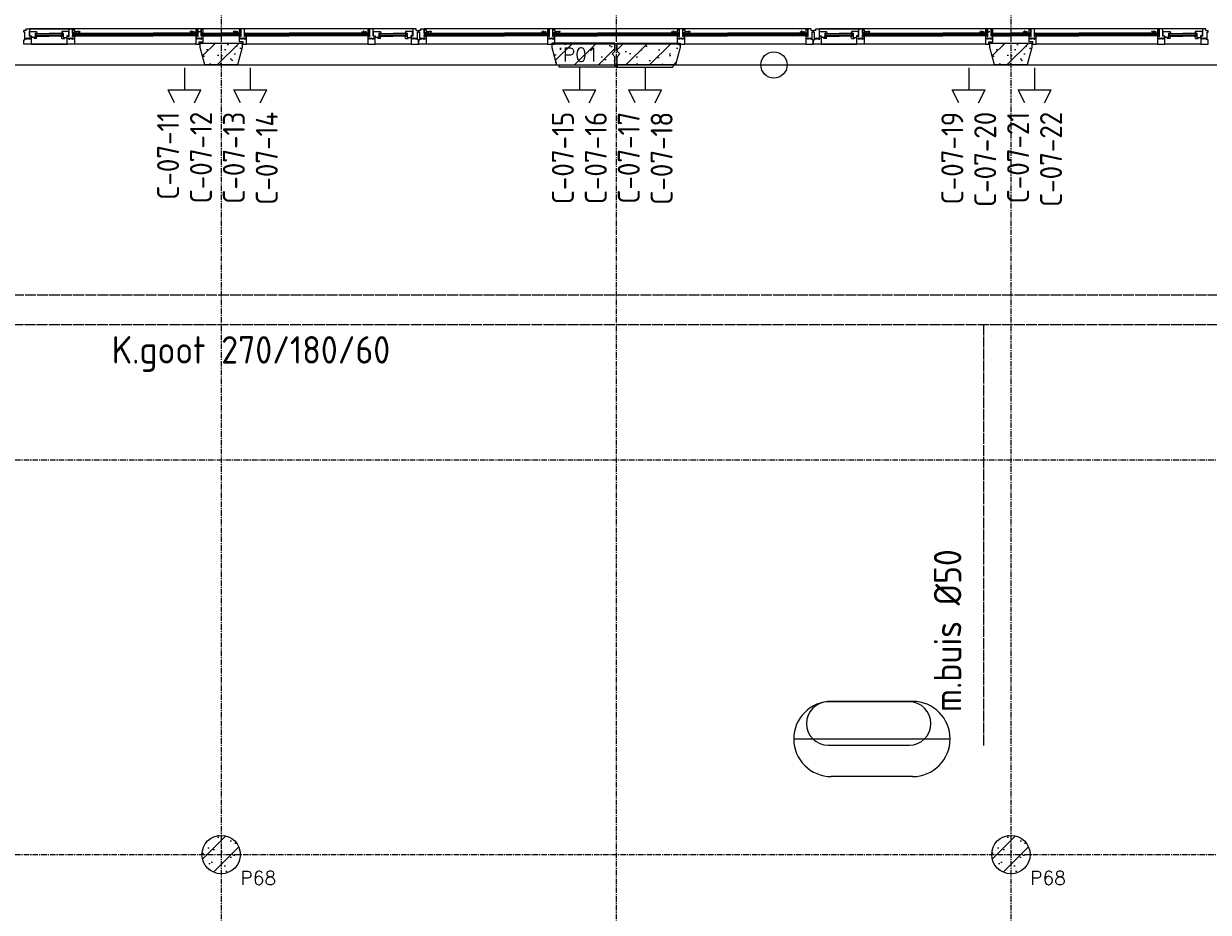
# Model space of a CAD drawing. Extents: x 0 to 1189, y 0 to 841.
# Tile 21 of 44: x 262 to 370, y 569 to 650. Entities that reach past the tile are written whole.
import ezdxf
from ezdxf.enums import TextEntityAlignment as Align

# ---------------------------------------------------------------- set-up
doc = ezdxf.new("R2010")
doc.units = 0
doc.header["$PDSIZE"] = 2
for name, pattern in [('B0304', [6, 5, -0.5, 0, -0.5]), ('DASHDOT', [25.4, 12.7, -6.35, 0, -6.35]), ('E0001', [1, 1, 0])]:
    doc.linetypes.add(name, pattern=pattern)
doc.layers.get('0').update_dxf_attribs({"linetype": 'CONTINUOUS'})
for name, color, linetype in [('AB$1A---_ATTRIB', 9, 'CONTINUOUS'), ('AL$1A---_ALGEMEEN', 9, 'CONTINUOUS'), ('AT$1A---_TEKSTK', 15, 'CONTINUOUS'), ('ET6130--_KANALISATIE', 7, 'CONTINUOUS'), ('GOTEN', 3, 'CONTINUOUS'), ('STRAMIEN', 1, 'CONTINUOUS'), ('VITELCODERING', 5, 'CONTINUOUS'), ('VITELDATA', 1, 'CONTINUOUS')]:
    doc.layers.add(name, color=color, linetype=linetype)
doc.styles.add('ROMANS', font='romans.shx', dxfattribs={"height": 300})
doc.styles.get("Standard").update_dxf_attribs({"font": 'ISO'})

# ---------------------------------------------------------------- blocks, each defined once
blk = doc.blocks.new('$DAT003')
for p, q in [((3.2, 0.9), (2, 1.5)), ((2, -1.5), (2, 1.5)), ((0, 0), (2, 0)), ((3.2, -0.9), (2, -1.5))]:
    blk.add_line(p, q)
blk = doc.blocks.new('-STR-H')
at = {"layer": 'AL$1A---_ALGEMEEN', "linetype": 'DASHDOT', "ltscale": 0.5}
blk.add_line((0, 0), (-9880, 0), dxfattribs=at)
at = {"layer": 'AL$1A---_ALGEMEEN', "linetype": 'Continuous', "ltscale": 2}
blk.add_circle((-10000, 0), 120, dxfattribs=at)
for p in [(-8560, 0), (-4960, 0), (-1360, 0)]:
    blk.add_point(p, dxfattribs=at)
blk = doc.blocks.new('-GLASA')
at = {"layer": 'AL$1A---_ALGEMEEN', "color": 15, "ltscale": 2}
for p, q in [((5, 27), (407, 27)), ((5, 27), (5, 3)), ((5, 22), (407, 22)), ((5, 7), (407, 7)), ((5, 3), (407, 3)), ((13, 22), (13, 7))]:
    blk.add_line(p, q, dxfattribs=at)
at = {"layer": 'AL$1A---_ALGEMEEN', "color": 15}
for p, q in [((17, 30), (21, 27)), ((17, 0), (21, 3))]:
    blk.add_line(p, q, dxfattribs=at)
at = {"layer": 'AL$1A---_ALGEMEEN', "color": 15, "ltscale": 2}
blk.add_lwpolyline([(5, 3), (0, 3), (5, 27), (0, 27), (5, 3)], dxfattribs=at)
at = {"layer": 'AL$1A---_ALGEMEEN'}
for p in [(0, 30), (0, 0)]:
    blk.add_point(p, dxfattribs=at)
blk = doc.blocks.new('XREF_B-A3-II-114')
at = {"layer": 'AL$1A---_ALGEMEEN', "ltscale": 2}
h = blk.add_hatch(dxfattribs=at)
h.set_pattern_fill('PREFB', color=8, scale=8, angle=180, style=0)
h.set_pattern_definition([(225, (35673.26, 76596.29), (108.6116, -108.6116), []), (197, (35673.26, 76596.29), (-41.26, -127.7242), [0, -130.56, -73.92, 0, -107.52]), (228, (35673.26, 76596.29), (29.465, -129.875), [0, -129.28, 0, -131.84, 0, -106.24]), (251, (35673.26, 76596.29), (76.6585, -107.6209), [0, -128, 0, -768, -105.28])])
h.paths.add_polyline_path([(36259, 76756), (36259, 76796), (35683, 76796), (35683, 76721), (35708, 76696), (35683, 76671), (35683, 76596), (36216, 76596)])
h.paths.add_polyline_path([(39464, 76756), (39464, 76796), (39082, 76796), (39082, 76756), (39125, 76596), (39421, 76596)])
h.paths.add_polyline_path([(42863, 76671), (42838, 76696), (42863, 76721), (42863, 76796), (42287, 76796), (42287, 76756), (42330, 76596), (42863, 76596)])
h = blk.add_hatch(dxfattribs=at)
h.set_pattern_fill('PREFB', color=8, scale=8, angle=180, style=0)
h.set_pattern_definition([(225, (42873.26, 76596.29), (108.6116, -108.6116), []), (197, (42873.26, 76596.29), (-41.26, -127.7242), [0, -130.56, -73.92, 0, -107.52]), (228, (42873.26, 76596.29), (29.465, -129.875), [0, -129.28, 0, -131.84, 0, -106.24]), (251, (42873.26, 76596.29), (76.6585, -107.6209), [0, -128, 0, -768, -105.28])])
h.paths.add_polyline_path([(43459, 76756), (43459, 76796), (42883, 76796), (42883, 76721), (42908, 76696), (42883, 76671), (42883, 76596), (43416, 76596)])
h.paths.add_polyline_path([(46664, 76756), (46664, 76796), (46282, 76796), (46282, 76756), (46325, 76596), (46621, 76596)])
h.paths.add_polyline_path([(50063, 76671), (50038, 76696), (50063, 76721), (50063, 76796), (49487, 76796), (49487, 76756), (49530, 76596), (50063, 76596)])
h = blk.add_hatch(dxfattribs=at)
h.set_pattern_fill('PREFB', color=8, scale=8, angle=180, style=0)
h.set_pattern_definition([(225, (39273.26, 69396.29), (108.61, -108.61), []), (197, (39273.26, 69396.29), (-41.26, -127.724), [0, -130.56, -73.92, 0, -107.52]), (228, (39273.26, 69396.29), (29.465, -129.875), [0, -129.28, 0, -131.84, 0, -106.24]), (251, (39273.26, 69396.29), (76.66, -107.62), [0, -128, 0, -768, -105.28])])
h.paths.add_polyline_path([(39448, 69396, 1), (39098, 69396, 1)])
h = blk.add_hatch(dxfattribs=at)
h.set_pattern_fill('PREFB', color=8, scale=8, angle=180, style=0)
h.set_pattern_definition([(225, (46473.26, 69396.29), (108.61, -108.61), []), (197, (46473.26, 69396.29), (-41.26, -127.724), [0, -130.56, -73.92, 0, -107.52]), (228, (46473.26, 69396.29), (29.465, -129.875), [0, -129.28, 0, -131.84, 0, -106.24]), (251, (46473.26, 69396.29), (76.66, -107.62), [0, -128, 0, -768, -105.28])])
h.paths.add_polyline_path([(46648, 69396, 1), (46298, 69396, 1)])
at = {"layer": 'AL$1A---_ALGEMEEN', "color": 8, "ltscale": 2}
for p, q in [((37475, 76895), (37475, 76910)), ((37495, 76910), (37475, 76910)), ((37495, 76925), (37525, 76925)), ((37495, 76910), (37495, 76925)), ((39059, 76925), (37525, 76925)), ((37525, 76925), (37886, 76925)), ((37525, 76925), (37525, 76858)), ((37886, 76858), (37886, 76925)), ((37886, 76925), (37912, 76925)), ((37912, 76925), (37912, 76925)), ((37912, 76925), (37919, 76925)), ((37919, 76925), (37919, 76858)), ((37962, 76915), (37962, 76915)), ((39066, 76925), (39059, 76925)), ((39059, 76925), (39059, 76858)), ((39092, 76925), (39066, 76925)), ((39066, 76925), (39066, 76925)), ((39454, 76925), (39092, 76925)), ((39092, 76858), (39092, 76925)), ((39461, 76925), (39454, 76925)), ((39454, 76925), (39454, 76858)), ((39487, 76925), (39461, 76925)), ((39461, 76925), (39461, 76925)), ((41021, 76925), (39487, 76925)), ((39487, 76858), (39487, 76925)), ((40633, 76925), (40626, 76925)), ((40626, 76925), (40626, 76858)), ((40659, 76925), (40633, 76925)), ((40633, 76925), (40633, 76925)), ((41021, 76925), (40659, 76925)), ((40659, 76858), (40659, 76925)), ((41051, 76925), (41021, 76925)), ((41021, 76925), (41021, 76858)), ((41051, 76910), (41051, 76925)), ((41051, 76910), (41071, 76910)), ((41071, 76895), (41071, 76910)), ((41075, 76895), (41075, 76910)), ((41095, 76910), (41075, 76910)), ((41095, 76925), (41125, 76925)), ((41095, 76910), (41095, 76925)), ((42265, 76925), (41125, 76925)), ((41125, 76925), (41125, 76858)), ((42272, 76925), (42265, 76925)), ((42265, 76925), (42265, 76858)), ((42298, 76925), (42272, 76925)), ((42272, 76925), (42272, 76925)), ((43449, 76925), (42298, 76925)), ((42298, 76858), (42298, 76925)), ((43456, 76925), (43449, 76925)), ((43449, 76925), (43449, 76858)), ((43482, 76925), (43456, 76925)), ((43456, 76925), (43456, 76925)), ((44621, 76925), (43482, 76925)), ((43482, 76858), (43482, 76925)), ((44651, 76925), (44621, 76925)), ((44621, 76925), (44621, 76858)), ((44651, 76910), (44651, 76925)), ((44651, 76910), (44671, 76910)), ((44671, 76895), (44671, 76910)), ((44675, 76895), (44675, 76910)), ((44695, 76910), (44675, 76910)), ((44695, 76925), (44725, 76925)), ((44695, 76910), (44695, 76925)), ((46259, 76925), (44725, 76925)), ((44725, 76925), (45086, 76925)), ((44725, 76925), (44725, 76858)), ((45086, 76858), (45086, 76925)), ((45086, 76925), (45112, 76925)), ((45112, 76925), (45112, 76925)), ((45112, 76925), (45119, 76925)), ((45119, 76925), (45119, 76858)), ((45162, 76915), (45162, 76915)), ((46266, 76925), (46259, 76925)), ((46259, 76925), (46259, 76858)), ((46292, 76925), (46266, 76925)), ((46266, 76925), (46266, 76925)), ((46654, 76925), (46292, 76925)), ((46292, 76858), (46292, 76925)), ((46661, 76925), (46654, 76925)), ((46654, 76925), (46654, 76858)), ((46687, 76925), (46661, 76925)), ((46661, 76925), (46661, 76925)), ((48221, 76925), (46687, 76925)), ((46687, 76858), (46687, 76925)), ((47833, 76925), (47826, 76925)), ((47826, 76925), (47826, 76858)), ((47859, 76925), (47833, 76925)), ((47833, 76925), (47833, 76925)), ((48221, 76925), (47859, 76925)), ((47859, 76858), (47859, 76925)), ((48251, 76925), (48221, 76925)), ((48221, 76925), (48221, 76858)), ((48251, 76910), (48251, 76925)), ((48251, 76910), (48271, 76910)), ((48271, 76895), (48271, 76910)), ((37484, 76895), (37475, 76895)), ((37475, 76826), (37484, 76826)), ((37475, 76786), (37475, 76826)), ((37484, 76826), (37484, 76895)), ((37525, 76858), (37542, 76858)), ((37527, 76860), (37544, 76860)), ((37542, 76858), (37542, 76786)), ((37582, 76883), (37577, 76883)), ((37577, 76883), (37582, 76859)), ((37577, 76859), (37582, 76883)), ((37582, 76859), (37577, 76859)), ((37577, 76856), (37594, 76856)), ((37577, 76856), (37577, 76847)), ((37582, 76883), (37706, 76883)), ((37582, 76859), (37582, 76883)), ((37582, 76879), (37706, 76879)), ((37582, 76864), (37706, 76864)), ((37582, 76859), (37706, 76859)), ((37590, 76864), (37590, 76879)), ((37829, 76883), (37706, 76883)), ((37829, 76879), (37706, 76879)), ((37829, 76864), (37706, 76864)), ((37829, 76859), (37706, 76859)), ((37834, 76856), (37817, 76856)), ((37821, 76864), (37821, 76879)), ((37829, 76859), (37829, 76883)), ((37829, 76883), (37834, 76883)), ((37834, 76883), (37829, 76859)), ((37834, 76859), (37829, 76883)), ((37829, 76859), (37834, 76859)), ((37834, 76856), (37834, 76847)), ((37884, 76860), (37867, 76860)), ((37869, 76816), (37869, 76858)), ((37869, 76858), (37886, 76858)), ((37869, 76786), (37869, 76816)), ((37924, 76885), (37919, 76885)), ((37919, 76885), (37924, 76861)), ((37919, 76861), (37924, 76885)), ((37924, 76861), (37919, 76861)), ((37919, 76858), (37936, 76858)), ((37924, 76885), (38326, 76885)), ((37924, 76861), (37924, 76885)), ((37924, 76881), (38326, 76881)), ((37924, 76866), (38326, 76866)), ((37924, 76861), (38326, 76861)), ((37932, 76866), (37932, 76881)), ((37936, 76858), (37936, 76786)), ((38326, 76885), (38652, 76885)), ((38326, 76881), (38652, 76881)), ((38326, 76866), (38652, 76866)), ((38326, 76861), (38652, 76861)), ((39054, 76885), (38653, 76885)), ((39054, 76881), (38653, 76881)), ((39054, 76866), (38653, 76866)), ((39054, 76861), (38653, 76861)), ((39059, 76858), (39042, 76858)), ((39042, 76858), (39042, 76786)), ((39046, 76866), (39046, 76881)), ((39054, 76861), (39054, 76885)), ((39097, 76885), (39092, 76885)), ((39092, 76885), (39097, 76861)), ((39092, 76861), (39097, 76885)), ((39097, 76861), (39092, 76861)), ((39109, 76858), (39092, 76858)), ((39097, 76885), (39273, 76885)), ((39097, 76861), (39097, 76885)), ((39097, 76881), (39273, 76881)), ((39097, 76866), (39273, 76866)), ((39097, 76861), (39273, 76861)), ((39105, 76866), (39105, 76881)), ((39109, 76816), (39109, 76858)), ((39109, 76806), (39109, 76816)), ((39449, 76885), (39273, 76885)), ((39449, 76881), (39273, 76881)), ((39449, 76866), (39273, 76866)), ((39449, 76861), (39273, 76861)), ((39454, 76858), (39437, 76858)), ((39437, 76858), (39437, 76806)), ((39441, 76866), (39441, 76881)), ((39449, 76861), (39449, 76885)), ((39449, 76885), (39454, 76885)), ((39454, 76885), (39449, 76861)), ((39454, 76861), (39449, 76885)), ((39449, 76861), (39454, 76861)), ((39492, 76885), (39487, 76885)), ((39487, 76885), (39492, 76861)), ((39487, 76861), (39492, 76885)), ((39492, 76861), (39487, 76861)), ((39504, 76858), (39487, 76858)), ((39492, 76885), (39894, 76885)), ((39492, 76861), (39492, 76885)), ((39492, 76881), (39894, 76881)), ((39492, 76866), (39894, 76866)), ((39492, 76861), (39894, 76861)), ((39500, 76866), (39500, 76881)), ((39504, 76816), (39504, 76858)), ((39504, 76786), (39504, 76816)), ((40220, 76885), (39894, 76885)), ((40220, 76881), (39894, 76881)), ((40220, 76866), (39894, 76866)), ((40220, 76861), (39894, 76861)), ((40621, 76885), (40220, 76885)), ((40621, 76881), (40220, 76881)), ((40621, 76866), (40220, 76866)), ((40621, 76861), (40220, 76861)), ((40626, 76858), (40609, 76858)), ((40609, 76858), (40609, 76786)), ((40613, 76866), (40613, 76881)), ((40621, 76861), (40621, 76885)), ((40676, 76858), (40659, 76858)), ((40661, 76860), (40678, 76860)), ((40676, 76816), (40676, 76858)), ((40676, 76786), (40676, 76816)), ((40716, 76883), (40711, 76883)), ((40711, 76883), (40716, 76859)), ((40711, 76859), (40716, 76883)), ((40716, 76859), (40711, 76859)), ((40711, 76856), (40728, 76856)), ((40711, 76856), (40711, 76847)), ((40716, 76883), (40840, 76883)), ((40716, 76859), (40716, 76883)), ((40716, 76879), (40840, 76879)), ((40716, 76864), (40840, 76864)), ((40716, 76859), (40840, 76859)), ((40724, 76864), (40724, 76879)), ((40964, 76883), (40840, 76883)), ((40964, 76879), (40840, 76879)), ((40964, 76864), (40840, 76864)), ((40964, 76859), (40840, 76859)), ((40969, 76856), (40952, 76856)), ((40956, 76864), (40956, 76879)), ((40964, 76859), (40964, 76883)), ((40964, 76883), (40969, 76883)), ((40969, 76883), (40964, 76859)), ((40969, 76859), (40964, 76883)), ((40964, 76859), (40969, 76859)), ((40969, 76856), (40969, 76847)), ((41019, 76860), (41002, 76860)), ((41021, 76858), (41004, 76858)), ((41004, 76858), (41004, 76786)), ((41062, 76826), (41062, 76895)), ((41062, 76895), (41071, 76895)), ((41071, 76826), (41062, 76826)), ((41071, 76786), (41071, 76826)), ((41084, 76895), (41075, 76895)), ((41075, 76826), (41084, 76826)), ((41075, 76786), (41075, 76826)), ((41084, 76826), (41084, 76895)), ((41125, 76858), (41142, 76858)), ((41142, 76858), (41142, 76786)), ((41532, 76885), (41857, 76885)), ((41532, 76881), (41857, 76881)), ((41532, 76866), (41857, 76866)), ((41532, 76861), (41857, 76861)), ((42265, 76858), (42248, 76858)), ((42248, 76858), (42248, 76786)), ((42315, 76858), (42298, 76858)), ((42315, 76816), (42315, 76858)), ((42315, 76786), (42315, 76816)), ((43042, 76885), (42705, 76885)), ((43042, 76881), (42705, 76881)), ((43042, 76866), (42705, 76866)), ((43042, 76861), (42705, 76861)), ((43449, 76858), (43432, 76858)), ((43432, 76858), (43432, 76786)), ((43499, 76858), (43482, 76858)), ((43499, 76816), (43499, 76858)), ((43499, 76786), (43499, 76816)), ((44214, 76885), (43889, 76885)), ((44214, 76881), (43889, 76881)), ((44214, 76866), (43889, 76866)), ((44214, 76861), (43889, 76861)), ((44621, 76858), (44604, 76858)), ((44604, 76858), (44604, 76786)), ((44662, 76826), (44662, 76895)), ((44662, 76895), (44671, 76895)), ((44671, 76826), (44662, 76826)), ((44671, 76786), (44671, 76826)), ((44684, 76895), (44675, 76895)), ((44675, 76826), (44684, 76826)), ((44675, 76786), (44675, 76826)), ((44684, 76826), (44684, 76895)), ((44725, 76858), (44742, 76858)), ((44727, 76860), (44744, 76860)), ((44742, 76858), (44742, 76786)), ((44782, 76883), (44777, 76883)), ((44777, 76883), (44782, 76859)), ((44777, 76859), (44782, 76883)), ((44782, 76859), (44777, 76859)), ((44777, 76856), (44794, 76856)), ((44777, 76856), (44777, 76847)), ((44782, 76883), (44906, 76883)), ((44782, 76859), (44782, 76883)), ((44782, 76879), (44906, 76879)), ((44782, 76864), (44906, 76864)), ((44782, 76859), (44906, 76859)), ((44790, 76864), (44790, 76879)), ((45029, 76883), (44906, 76883)), ((45029, 76879), (44906, 76879)), ((45029, 76864), (44906, 76864)), ((45029, 76859), (44906, 76859)), ((45034, 76856), (45017, 76856)), ((45021, 76864), (45021, 76879)), ((45029, 76859), (45029, 76883)), ((45029, 76883), (45034, 76883)), ((45034, 76883), (45029, 76859)), ((45034, 76859), (45029, 76883)), ((45029, 76859), (45034, 76859)), ((45034, 76856), (45034, 76847)), ((45084, 76860), (45067, 76860)), ((45069, 76816), (45069, 76858)), ((45069, 76858), (45086, 76858)), ((45069, 76786), (45069, 76816)), ((45124, 76885), (45119, 76885)), ((45119, 76885), (45124, 76861)), ((45119, 76861), (45124, 76885)), ((45124, 76861), (45119, 76861)), ((45119, 76858), (45136, 76858)), ((45124, 76885), (45526, 76885)), ((45124, 76861), (45124, 76885)), ((45124, 76881), (45526, 76881)), ((45124, 76866), (45526, 76866)), ((45124, 76861), (45526, 76861)), ((45132, 76866), (45132, 76881)), ((45136, 76858), (45136, 76786)), ((45526, 76885), (45852, 76885)), ((45526, 76881), (45852, 76881)), ((45526, 76866), (45852, 76866)), ((45526, 76861), (45852, 76861)), ((46254, 76885), (45853, 76885)), ((46254, 76881), (45853, 76881)), ((46254, 76866), (45853, 76866)), ((46254, 76861), (45853, 76861)), ((46259, 76858), (46242, 76858)), ((46242, 76858), (46242, 76786)), ((46246, 76866), (46246, 76881)), ((46254, 76861), (46254, 76885)), ((46297, 76885), (46292, 76885)), ((46292, 76885), (46297, 76861)), ((46292, 76861), (46297, 76885)), ((46297, 76861), (46292, 76861)), ((46309, 76858), (46292, 76858)), ((46297, 76885), (46473, 76885)), ((46297, 76861), (46297, 76885)), ((46297, 76881), (46473, 76881)), ((46297, 76866), (46473, 76866)), ((46297, 76861), (46473, 76861)), ((46305, 76866), (46305, 76881)), ((46309, 76816), (46309, 76858)), ((46309, 76806), (46309, 76816)), ((46649, 76885), (46473, 76885)), ((46649, 76881), (46473, 76881)), ((46649, 76866), (46473, 76866)), ((46649, 76861), (46473, 76861)), ((46654, 76858), (46637, 76858)), ((46637, 76858), (46637, 76806)), ((46641, 76866), (46641, 76881)), ((46649, 76861), (46649, 76885)), ((46649, 76885), (46654, 76885)), ((46654, 76885), (46649, 76861)), ((46654, 76861), (46649, 76885)), ((46649, 76861), (46654, 76861)), ((46692, 76885), (46687, 76885)), ((46687, 76885), (46692, 76861)), ((46687, 76861), (46692, 76885)), ((46692, 76861), (46687, 76861)), ((46704, 76858), (46687, 76858)), ((46692, 76885), (47094, 76885)), ((46692, 76861), (46692, 76885)), ((46692, 76881), (47094, 76881)), ((46692, 76866), (47094, 76866)), ((46692, 76861), (47094, 76861)), ((46700, 76866), (46700, 76881)), ((46704, 76816), (46704, 76858)), ((46704, 76786), (46704, 76816)), ((47420, 76885), (47094, 76885)), ((47420, 76881), (47094, 76881)), ((47420, 76866), (47094, 76866)), ((47420, 76861), (47094, 76861)), ((47821, 76885), (47420, 76885)), ((47821, 76881), (47420, 76881)), ((47821, 76866), (47420, 76866)), ((47821, 76861), (47420, 76861)), ((47826, 76858), (47809, 76858)), ((47809, 76858), (47809, 76786)), ((47813, 76866), (47813, 76881)), ((47821, 76861), (47821, 76885)), ((47876, 76858), (47859, 76858)), ((47861, 76860), (47878, 76860)), ((47876, 76816), (47876, 76858)), ((47876, 76786), (47876, 76816)), ((47916, 76883), (47911, 76883)), ((47911, 76883), (47916, 76859)), ((47911, 76859), (47916, 76883)), ((47916, 76859), (47911, 76859)), ((47911, 76856), (47928, 76856)), ((47911, 76856), (47911, 76847)), ((47916, 76883), (48040, 76883)), ((47916, 76859), (47916, 76883)), ((47916, 76879), (48040, 76879)), ((47916, 76864), (48040, 76864)), ((47916, 76859), (48040, 76859)), ((47924, 76864), (47924, 76879)), ((48164, 76883), (48040, 76883)), ((48164, 76879), (48040, 76879)), ((48164, 76864), (48040, 76864)), ((48164, 76859), (48040, 76859)), ((48169, 76856), (48152, 76856)), ((48156, 76864), (48156, 76879)), ((48164, 76859), (48164, 76883)), ((48164, 76883), (48169, 76883)), ((48169, 76883), (48164, 76859)), ((48169, 76859), (48164, 76883)), ((48164, 76859), (48169, 76859)), ((48169, 76856), (48169, 76847)), ((48219, 76860), (48202, 76860)), ((48221, 76858), (48204, 76858)), ((48204, 76858), (48204, 76786)), ((48262, 76826), (48262, 76895)), ((48262, 76895), (48271, 76895)), ((48271, 76826), (48262, 76826)), ((48271, 76786), (48271, 76826)), ((37542, 76786), (37475, 76786)), ((39042, 76786), (37542, 76786)), ((37542, 76786), (37869, 76786)), ((37936, 76786), (37869, 76786)), ((39042, 76786), (39072, 76786)), ((39474, 76786), (39504, 76786)), ((40609, 76786), (39504, 76786)), ((40609, 76786), (40676, 76786)), ((41004, 76786), (40676, 76786)), ((41004, 76786), (41071, 76786)), ((41142, 76786), (41075, 76786)), ((42248, 76786), (41142, 76786)), ((42248, 76786), (42315, 76786)), ((43432, 76786), (42315, 76786)), ((43432, 76786), (43499, 76786)), ((44604, 76786), (43499, 76786)), ((44604, 76786), (44671, 76786)), ((44742, 76786), (44675, 76786)), ((46242, 76786), (44742, 76786)), ((44742, 76786), (45069, 76786)), ((45136, 76786), (45069, 76786)), ((46242, 76786), (46272, 76786)), ((46674, 76786), (46704, 76786)), ((47809, 76786), (46704, 76786)), ((47809, 76786), (47876, 76786)), ((48204, 76786), (47876, 76786)), ((48204, 76786), (48271, 76786)), ((42863, 76576), (42354, 76576)), ((42863, 76596), (42863, 76576)), ((42883, 76596), (42883, 76576)), ((42883, 76576), (43392, 76576))]:
    blk.add_line(p, q, dxfattribs=at)
at = {"layer": 'AL$1A---_ALGEMEEN', "color": 8}
for p, q in [((37527, 76860), (37527, 76901)), ((37527, 76901), (37591, 76901)), ((37591, 76901), (37594, 76886)), ((37820, 76901), (37817, 76886)), ((37884, 76901), (37820, 76901)), ((37884, 76860), (37884, 76901)), ((40661, 76860), (40661, 76901)), ((40661, 76901), (40726, 76901)), ((40726, 76901), (40728, 76886)), ((40954, 76901), (40952, 76886)), ((41019, 76901), (40954, 76901)), ((41019, 76860), (41019, 76901)), ((44727, 76860), (44727, 76901)), ((44727, 76901), (44791, 76901)), ((44791, 76901), (44794, 76886)), ((45020, 76901), (45017, 76886)), ((45084, 76901), (45020, 76901)), ((45084, 76860), (45084, 76901)), ((47861, 76860), (47861, 76901)), ((47861, 76901), (47926, 76901)), ((47926, 76901), (47928, 76886)), ((48154, 76901), (48152, 76886)), ((48219, 76901), (48154, 76901)), ((48219, 76860), (48219, 76901)), ((37544, 76860), (37544, 76847)), ((37577, 76847), (37544, 76847)), ((37567, 76837), (37565, 76847)), ((37591, 76837), (37567, 76837)), ((37577, 76886), (37577, 76856)), ((37577, 76886), (37594, 76886)), ((37591, 76837), (37594, 76856)), ((37594, 76886), (37598, 76883)), ((37594, 76856), (37598, 76859)), ((37817, 76886), (37813, 76883)), ((37817, 76856), (37813, 76859)), ((37834, 76886), (37817, 76886)), ((37820, 76837), (37817, 76856)), ((37820, 76837), (37844, 76837)), ((37834, 76886), (37834, 76856)), ((37834, 76847), (37867, 76847)), ((37844, 76837), (37846, 76847)), ((37867, 76860), (37867, 76847)), ((37936, 76888), (37940, 76885)), ((37936, 76858), (37940, 76861)), ((39042, 76888), (39038, 76885)), ((39042, 76858), (39038, 76861)), ((39109, 76888), (39113, 76885)), ((39109, 76858), (39113, 76861)), ((39437, 76888), (39433, 76885)), ((39437, 76858), (39433, 76861)), ((39504, 76888), (39508, 76885)), ((39504, 76858), (39508, 76861)), ((40609, 76888), (40605, 76885)), ((40609, 76858), (40605, 76861)), ((40678, 76860), (40678, 76847)), ((40711, 76847), (40678, 76847)), ((40701, 76837), (40700, 76847)), ((40725, 76837), (40701, 76837)), ((40711, 76886), (40711, 76856)), ((40711, 76886), (40728, 76886)), ((40725, 76837), (40728, 76856)), ((40728, 76886), (40732, 76883)), ((40728, 76856), (40732, 76859)), ((40952, 76886), (40948, 76883)), ((40952, 76856), (40948, 76859)), ((40969, 76886), (40952, 76886)), ((40955, 76837), (40952, 76856)), ((40955, 76837), (40979, 76837)), ((40969, 76886), (40969, 76856)), ((40969, 76847), (41002, 76847)), ((40979, 76837), (40980, 76847)), ((41002, 76860), (41002, 76847)), ((44744, 76860), (44744, 76847)), ((44777, 76847), (44744, 76847)), ((44767, 76837), (44765, 76847)), ((44791, 76837), (44767, 76837)), ((44777, 76886), (44777, 76856)), ((44777, 76886), (44794, 76886)), ((44791, 76837), (44794, 76856)), ((44794, 76886), (44798, 76883)), ((44794, 76856), (44798, 76859)), ((45017, 76886), (45013, 76883)), ((45017, 76856), (45013, 76859)), ((45034, 76886), (45017, 76886)), ((45020, 76837), (45017, 76856)), ((45020, 76837), (45044, 76837)), ((45034, 76886), (45034, 76856)), ((45034, 76847), (45067, 76847)), ((45044, 76837), (45046, 76847)), ((45067, 76860), (45067, 76847)), ((45136, 76888), (45140, 76885)), ((45136, 76858), (45140, 76861)), ((46242, 76888), (46238, 76885)), ((46242, 76858), (46238, 76861)), ((46309, 76888), (46313, 76885)), ((46309, 76858), (46313, 76861)), ((46637, 76888), (46633, 76885)), ((46637, 76858), (46633, 76861)), ((46704, 76888), (46708, 76885)), ((46704, 76858), (46708, 76861)), ((47809, 76888), (47805, 76885)), ((47809, 76858), (47805, 76861)), ((47878, 76860), (47878, 76847)), ((47911, 76847), (47878, 76847)), ((47901, 76837), (47900, 76847)), ((47925, 76837), (47901, 76837)), ((47911, 76886), (47911, 76856)), ((47911, 76886), (47928, 76886)), ((47925, 76837), (47928, 76856)), ((47928, 76886), (47932, 76883)), ((47928, 76856), (47932, 76859)), ((48152, 76886), (48148, 76883)), ((48152, 76856), (48148, 76859)), ((48169, 76886), (48152, 76886)), ((48155, 76837), (48152, 76856)), ((48155, 76837), (48179, 76837)), ((48169, 76886), (48169, 76856)), ((48169, 76847), (48202, 76847)), ((48179, 76837), (48180, 76847)), ((48202, 76860), (48202, 76847))]:
    blk.add_line(p, q, dxfattribs=at)
at = {"layer": 'AL$1A---_ALGEMEEN', "color": 8, "linetype": 'Continuous', "ltscale": 2}
for p, q in [((39082, 76796), (39464, 76796)), ((39082, 76756), (39082, 76796)), ((39464, 76796), (39464, 76756)), ((42863, 76796), (42287, 76796)), ((42287, 76796), (42287, 76756)), ((42863, 76721), (42863, 76796)), ((42883, 76796), (43459, 76796)), ((42883, 76721), (42883, 76796)), ((43459, 76796), (43459, 76756)), ((46282, 76796), (46664, 76796)), ((46282, 76756), (46282, 76796)), ((46664, 76796), (46664, 76756)), ((39125, 76596), (39082, 76756)), ((39464, 76756), (39421, 76596)), ((42287, 76756), (42330, 76596)), ((43459, 76756), (43416, 76596)), ((46325, 76596), (46282, 76756)), ((46664, 76756), (46621, 76596)), ((35683, 76596), (42863, 76596)), ((39421, 76596), (39125, 76596)), ((42330, 76596), (42863, 76596)), ((42349, 76596), (42354, 76576)), ((42863, 76596), (42863, 76671)), ((42883, 76596), (42883, 76671)), ((42883, 76596), (50063, 76596)), ((43416, 76596), (42883, 76596)), ((43397, 76596), (43392, 76576)), ((46621, 76596), (46325, 76596))]:
    blk.add_line(p, q, dxfattribs=at)
at = {"layer": 'AL$1A---_ALGEMEEN', "color": 8, "linetype": 'ByBlock'}
for p, q in [((45546, 70788), (44807, 70788)), ((45576, 70793), (44836, 70793)), ((44493, 70450), (45919, 70450)), ((45548, 70389), (44807, 70389)), ((45576, 70107), (44836, 70107))]:
    blk.add_line(p, q, dxfattribs=at)
at = {"layer": 'AL$1A---_ALGEMEEN', "color": 8}
for points in [[(37919, 76915), (37936, 76915), (37936, 76888), (37919, 76888)], [(37919, 76915), (37936, 76915), (37936, 76888), (37919, 76888)], [(39059, 76915), (39042, 76915), (39042, 76888), (39059, 76888)], [(39109, 76915), (39092, 76915), (39092, 76888), (39109, 76888)], [(39454, 76915), (39437, 76915), (39437, 76888), (39454, 76888)], [(40626, 76915), (40609, 76915), (40609, 76888), (40626, 76888)], [(40626, 76915), (40609, 76915), (40609, 76888), (40626, 76888)], [(41125, 76915), (41142, 76915), (41142, 76888), (41125, 76888)], [(42264, 76915), (42247, 76915), (42247, 76888), (42264, 76888)], [(42298, 76915), (42315, 76915), (42315, 76888), (42298, 76888)], [(43449, 76915), (43432, 76915), (43432, 76888), (43449, 76888)], [(43482, 76915), (43499, 76915), (43499, 76888), (43482, 76888)], [(44621, 76915), (44604, 76915), (44604, 76888), (44621, 76888)], [(45119, 76915), (45136, 76915), (45136, 76888), (45119, 76888)], [(45119, 76915), (45136, 76915), (45136, 76888), (45119, 76888)], [(46259, 76915), (46242, 76915), (46242, 76888), (46259, 76888)], [(46309, 76915), (46292, 76915), (46292, 76888), (46309, 76888)], [(46654, 76915), (46637, 76915), (46637, 76888), (46654, 76888)], [(47826, 76915), (47809, 76915), (47809, 76888), (47826, 76888)], [(47826, 76915), (47809, 76915), (47809, 76888), (47826, 76888)]]:
    blk.add_lwpolyline(points, close=True, dxfattribs=at)
at = {"layer": 'AL$1A---_ALGEMEEN', "color": 8, "ltscale": 2}
for points in [[(39054, 76885), (39059, 76885), (39054, 76861), (39059, 76861), (39054, 76885)], [(39072, 76786), (39072, 76806), (39109, 76806)], [(39474, 76786), (39474, 76806), (39437, 76806)], [(40621, 76885), (40626, 76885), (40621, 76861), (40626, 76861), (40621, 76885)], [(46254, 76885), (46259, 76885), (46254, 76861), (46259, 76861), (46254, 76885)], [(46272, 76786), (46272, 76806), (46309, 76806)], [(46674, 76786), (46674, 76806), (46637, 76806)], [(47821, 76885), (47826, 76885), (47821, 76861), (47826, 76861), (47821, 76885)]]:
    blk.add_lwpolyline(points, dxfattribs=at)
at = {"layer": 'AL$1A---_ALGEMEEN', "color": 8, "linetype": 'Continuous', "ltscale": 2}
for points in [[(42863, 76671), (42838, 76696), (42863, 76721)], [(42883, 76721), (42908, 76696), (42883, 76671)]]:
    blk.add_lwpolyline(points, dxfattribs=at)
at = {"layer": 'AL$1A---_ALGEMEEN', "color": 8, "ltscale": 2}
for centre in [(39273, 69396), (46473, 69396)]:
    blk.add_circle(centre, 175, dxfattribs=at)
at = {"layer": 'AL$1A---_ALGEMEEN', "color": 8, "linetype": 'Continuous', "ltscale": 2}
for centre in [(39273, 69396), (39273, 69396), (46473, 69396), (46473, 69396)]:
    blk.add_circle(centre, 175, dxfattribs=at)
at = {"layer": 'AL$1A---_ALGEMEEN', "color": 8, "linetype": 'ByBlock'}
for centre, radius, start, end in [((44836, 70450), 343, 90, 270), ((44807, 70590), 198, 90, 270), ((45546, 70590), 198, 270, 90), ((45576, 70450), 343, 270, 90)]:
    blk.add_arc(centre, radius, start, end, dxfattribs=at)
at = {"layer": 'AL$1A---_ALGEMEEN', "color": 8}
for p in [(37919, 76888), (37919, 76858), (39059, 76888), (39059, 76858), (39092, 76888), (39454, 76888), (39454, 76858), (39487, 76888), (39487, 76858), (40626, 76888), (40626, 76858), (45119, 76888), (45119, 76858), (46259, 76888), (46259, 76858), (46292, 76888), (46654, 76888), (46654, 76858), (46687, 76888), (46687, 76858), (47826, 76888), (47826, 76858)]:
    blk.add_point(p, dxfattribs=at)
at = {"layer": 'STRAMIEN', "color": 8, "linetype": 'B0304', "ltscale": 10}
for p, q in [((39273, 85496), (39273, 24869)), ((42873, 85496), (42873, 24869)), ((46473, 85496), (46473, 24869)), ((21073, 76596), (107983, 76596)), ((21073, 72996), (107983, 72996)), ((21073, 69396), (107983, 69396))]:
    blk.add_line(p, q, dxfattribs=at)
at = {"layer": 'AL$1A---_ALGEMEEN', "color": 8, "ltscale": 2, "xscale": -1, "rotation": 180}
for p in [(41125, 76888), (42298, 76888), (43482, 76888)]:
    blk.add_blockref('-GLASA', p, dxfattribs=at)
at = {"layer": 'AL$1A---_ALGEMEEN', "color": 8, "ltscale": 2, "rotation": 180}
for p in [(42264, 76888), (43449, 76888), (44621, 76888)]:
    blk.add_blockref('-GLASA', p, dxfattribs=at)
at = {"layer": 'AL$1A---_ALGEMEEN', "color": 8, "linetype": 'DASHDOT', "ltscale": 0.5, "rotation": 180}
for p in [(34313, 76596), (41513, 76596)]:
    blk.add_blockref('-STR-H', p, dxfattribs=at)
at = {"layer": 'AB$1A---_ATTRIB', "color": 8, "linetype": 'Continuous', "style": 'ROMANS'}
for tag, p, height in [('RUIMTENUMMER', (87442, 75784), 200), ('PEILMAAT', (87388, 75527), 150), ('RUIMTENUMMER', (26337, 75275), 200), ('PEILMAAT', (26282, 75018), 150), ('RUIMTENUMMER', (28654, 73979), 200), ('PEILMAAT', (28600, 73722), 150), ('RUIMTENUMMER', (26337, 72872), 200), ('PEILMAAT', (26282, 72614), 150), ('RUIMTENUMMER', (87442, 71085), 200), ('PEILMAAT', (87388, 70827), 150), ('RUIMTENUMMER', (26601, 70494), 200), ('RUIMTENUMMER', (44704, 70494), 200), ('RUIMTENUMMER', (63062, 70494), 200), ('PEILMAAT', (26547, 70236), 150), ('PEILMAAT', (44650, 70236), 150), ('PEILMAAT', (63008, 70236), 150), ('RUIMTENUMMER', (25709, 68386), 200), ('PEILMAAT', (25654, 68128), 150), ('RUIMTENUMMER', (87442, 66868), 200), ('PEILMAAT', (87388, 66611), 150), ('RUIMTENUMMER', (86686, 65335), 200), ('RUIMTENUMMER', (28777, 65054), 200), ('RUIMTENUMMER', (78665, 65032), 200), ('PEILMAAT', (86631, 65078), 150), ('PEILMAAT', (28722, 64796), 150), ('PEILMAAT', (78611, 64774), 150), ('RUIMTENUMMER', (94007, 64082), 200), ('RUIMTENUMMER', (76130, 63992), 200), ('RUIMTENUMMER', (81543, 63992), 200), ('RUIMTENUMMER', (84341, 63737), 200), ('RUIMTENUMMER', (87793, 63737), 200), ('PEILMAAT', (93953, 63824), 150), ('PEILMAAT', (76076, 63734), 150), ('PEILMAAT', (81488, 63734), 150), ('PEILMAAT', (84286, 63479), 150), ('PEILMAAT', (87738, 63479), 150), ('RUIMTENUMMER', (91439, 63158), 200), ('RUIMTENUMMER', (28777, 63059), 200), ('RUIMTENUMMER', (78665, 63062), 200), ('PEILMAAT', (91385, 62901), 150), ('PEILMAAT', (28722, 62801), 150), ('PEILMAAT', (78611, 62805), 150), ('RUIMTENUMMER', (84600, 60368), 200), ('PEILMAAT', (84546, 60111), 150), ('RUIMTENUMMER', (76130, 53241), 200), ('RUIMTENUMMER', (84607, 53241), 200), ('RUIMTENUMMER', (30604, 53028), 200), ('RUIMTENUMMER', (54379, 53028), 200), ('PEILMAAT', (76076, 52984), 150), ('PEILMAAT', (84553, 52984), 150), ('PEILMAAT', (30550, 52771), 150), ('PEILMAAT', (54325, 52771), 150), ('RUIMTENUMMER', (93702, 49263), 200), ('PEILMAAT', (93647, 49005), 150), ('RUIMTENUMMER', (84528, 46579), 200), ('PEILMAAT', (84474, 46322), 150), ('RUIMTENUMMER', (78360, 43177), 200), ('RUIMTENUMMER', (81571, 43181), 200), ('RUIMTENUMMER', (26316, 42849), 200), ('PEILMAAT', (78306, 42920), 150), ('PEILMAAT', (81517, 42924), 150), ('PEILMAAT', (26262, 42592), 150), ('RUIMTENUMMER', (28812, 41377), 200), ('PEILMAAT', (28757, 41119), 150), ('RUIMTENUMMER', (26316, 40511), 200), ('PEILMAAT', (26262, 40253), 150), ('RUIMTENUMMER', (84742, 39845), 200), ('PEILMAAT', (84687, 39588), 150), ('RUIMTENUMMER', (76067, 38649), 200), ('PEILMAAT', (76012, 38391), 150), ('RUIMTENUMMER', (79485, 38210), 200), ('RUIMTENUMMER', (81709, 38210), 200), ('RUIMTENUMMER', (26547, 38136), 200), ('PEILMAAT', (26493, 37878), 150), ('PEILMAAT', (79430, 37952), 150), ('PEILMAAT', (81654, 37952), 150), ('RUIMTENUMMER', (44826, 37734), 200), ('RUIMTENUMMER', (62880, 37734), 200), ('PEILMAAT', (44772, 37477), 150), ('PEILMAAT', (62825, 37477), 150), ('RUIMTENUMMER', (80669, 36367), 200), ('RUIMTENUMMER', (25342, 36256), 200), ('PEILMAAT', (80614, 36109), 150), ('PEILMAAT', (25288, 35999), 150), ('RUIMTENUMMER', (91184, 35271), 200), ('RUIMTENUMMER', (98529, 35271), 200), ('PEILMAAT', (91129, 35013), 150), ('PEILMAAT', (98475, 35013), 150), ('RUIMTENUMMER', (28777, 32678), 200), ('RUIMTENUMMER', (80669, 32690), 200), ('PEILMAAT', (28723, 32420), 150), ('PEILMAAT', (80614, 32433), 150), ('RUIMTENUMMER', (28777, 30449), 200), ('PEILMAAT', (28723, 30192), 150), ('RUIMTENUMMER', (81104, 27867), 200), ('RUIMTENUMMER', (83871, 27864), 200), ('PEILMAAT', (81049, 27610), 150), ('PEILMAAT', (83817, 27607), 150)]:
    blk.add_attdef(tag, p, '', height=height, dxfattribs=at)
for tag, p, height in [('RUIMTENUMMER', (25294, 72567), 200), ('PEILMAAT', (25552, 72512), 150), ('RUIMTENUMMER', (25280, 40147), 200), ('PEILMAAT', (25537, 40093), 150)]:
    blk.add_attdef(tag, p, '', height=height, rotation=90, dxfattribs=at)
at = {"layer": 'AT$1A---_TEKSTK', "color": 8, "ltscale": 2, "style": 'ROMANS', "oblique": 180, "text_generation_flag": 4}
for s, p in [('17x27', (37946, 76904)), ('17x27', (37946, 76904)), ('17x27', (41152, 76904)), ('17x27', (42325, 76904)), ('17x27', (43509, 76904)), ('17x27', (45146, 76904)), ('17x27', (45146, 76904)), ('67x139', (37484, 76842)), ('67x139', (37878, 76842)), ('67x139', (41084, 76842)), ('67x139', (44684, 76842)), ('67x139', (45078, 76842))]:
    blk.add_text(s, height=10, dxfattribs=at).set_placement(p)
at = {"layer": 'AT$1A---_TEKSTK', "color": 8, "ltscale": 2, "style": 'ROMANS'}
for s, p in [('17x27', (39032, 76904)), ('17x27', (39082, 76904)), ('17x27', (39427, 76904)), ('17x27', (40599, 76904)), ('17x27', (40599, 76904)), ('17x27', (42237, 76904)), ('17x27', (43422, 76904)), ('17x27', (44594, 76904)), ('17x27', (46232, 76904)), ('17x27', (46282, 76904)), ('17x27', (46627, 76904)), ('17x27', (47799, 76904)), ('17x27', (47799, 76904)), ('67x139', (39100, 76842)), ('67x139', (39495, 76842)), ('67x139', (40667, 76842)), ('67x139', (41062, 76842)), ('67x139', (42306, 76842)), ('67x139', (43490, 76842)), ('67x139', (44662, 76842)), ('67x139', (46300, 76842)), ('67x139', (46695, 76842)), ('67x139', (47867, 76842)), ('67x139', (48262, 76842))]:
    blk.add_text(s, height=10, rotation=180, dxfattribs=at).set_placement(p)
for s, p in [('P01', (42388, 76627)), ('P68', (39448, 69120)), ('P68', (46648, 69120))]:
    blk.add_text(s, height=125, dxfattribs=at).set_placement(p)

msp = doc.modelspace()

# ---------------------------------------------------------------- linework, layer by layer
at = {"layer": 'GOTEN', "linetype": 'E0001'}
for p, q in [((637.46, 624.77), (173.82, 624.77)), ((431.72, 622.07), (176.52, 622.07))]:
    msp.add_line(p, q, dxfattribs=at)
at = {"layer": 'GOTEN', "color": 4, "linetype": 'E0001'}
msp.add_line((349.88, 583.71), (349.88, 622.07), dxfattribs=at)

# ---------------------------------------------------------------- block references
at = {"xscale": 0.01, "yscale": 0.01, "zscale": 0.01}
msp.add_blockref('XREF_B-A3-II-114', (-112.39, -120.19), dxfattribs=at)
at = {"layer": 'VITELDATA', "rotation": 270}
for p in [(277, 645.5), (283, 645.5), (313, 645.5), (319, 645.5), (348.5, 645.5), (354.5, 645.5)]:
    msp.add_blockref('$DAT003', p, dxfattribs=at)

# ---------------------------------------------------------------- texts
at = {"layer": 'ET6130--_KANALISATIE', "color": 2, "linetype": 'E0001'}
msp.add_text('K.goot 270/180/60', height=2.5, dxfattribs=at).set_placement((270.37, 618.54))
msp.add_text('m.buis %%C50', height=2.5, rotation=90, dxfattribs=at).set_placement((347.82, 586.76))
at = {"layer": 'VITELCODERING'}
for s, p in [('C-07-11', (276.5, 641.5)), ('C-07-12', (279.5, 641.5)), ('C-07-13', (282.5, 641.5)), ('C-07-14', (285.5, 641.5)), ('C-07-15', (312.5, 641.5)), ('C-07-16', (315.5, 641.5)), ('C-07-17', (318.5, 641.5)), ('C-07-18', (321.5, 641.5)), ('C-07-19', (348, 641.5)), ('C-07-20', (351, 641.5)), ('C-07-21', (354, 641.5)), ('C-07-22', (357, 641.5))]:
    msp.add_text(s, height=2, rotation=90, dxfattribs=at).set_placement(p, align=Align.RIGHT)

doc.saveas('drawing.dxf')
